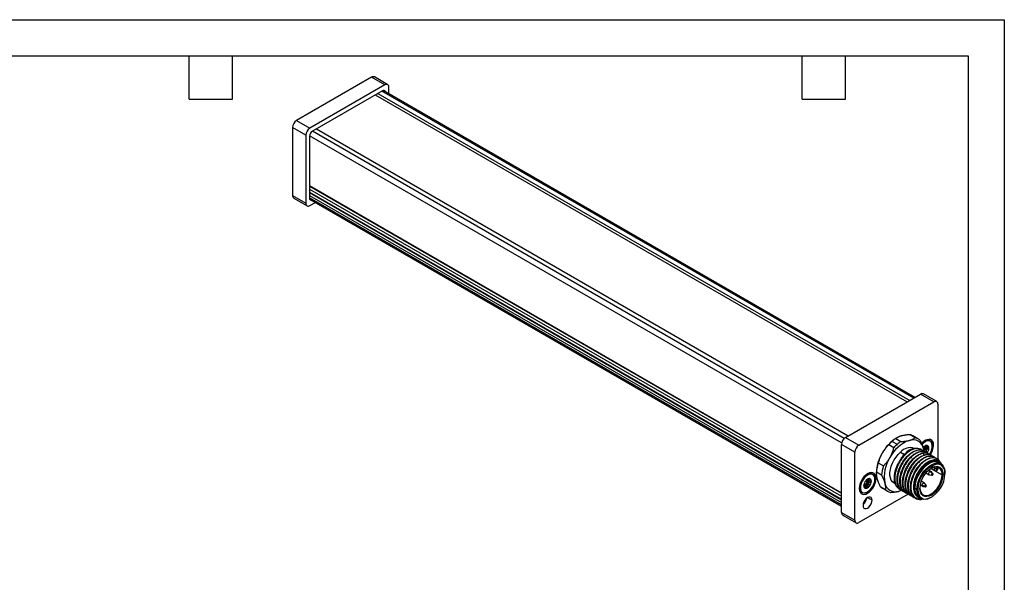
# Model space of a CAD drawing. Header units: millimetres. Extents: x 0 to 279, y 0 to 216.
# Tile 4 of 4: x 106 to 279, y 117 to 216. Entities that reach past the tile are written whole.
import ezdxf

# ---------------------------------------------------------------- set-up
doc = ezdxf.new("R2010")
doc.units = ezdxf.units.MM
doc.layers.add('TEXT', color=140, linetype='Continuous', lineweight=25)

msp = doc.modelspace()

# ---------------------------------------------------------------- linework, layer by layer
at = {"color": 7, "linetype": 'Continuous'}
for p, q in [((0, 215.9), (279.4, 215.9)), ((279.4, 215.9), (279.4, 0))]:
    msp.add_line(p, q, dxfattribs=at)
for p, q in [((168.01, 205.77), (154.81, 198.16)), ((170.37, 204.41), (168.01, 205.77)), ((170.87, 204.46), (168.51, 205.82)), ((170.37, 204.41), (157.17, 196.79)), ((169.94, 203.41), (157.59, 196.28)), ((169.14, 202.94), (262.76, 148.9)), ((263.47, 149.31), (169.85, 203.35)), ((263.66, 149.42), (170.06, 203.46)), ((171.07, 202.87), (171.07, 204.01)), ((168.67, 202.67), (262.29, 148.63)), ((154.81, 198.16), (157.17, 196.79)), ((156.46, 195.57), (154.1, 196.93)), ((154.1, 196.93), (154.1, 184.95)), ((251.24, 142.21), (157.59, 196.28)), ((158.3, 196.69), (251.92, 142.64)), ((156.46, 195.57), (156.46, 183.59)), ((157.12, 195.46), (157.12, 184.46)), ((250.77, 141.4), (157.12, 195.46)), ((157.12, 186.7), (250.74, 132.65)), ((157.12, 186.58), (250.74, 132.54)), ((157.12, 186.07), (250.74, 132.02)), ((157.12, 185.57), (250.74, 131.52)), ((157.12, 185.47), (250.74, 131.42)), ((154.1, 184.95), (156.46, 183.59)), ((154.31, 184.5), (156.67, 183.14)), ((157.12, 184.97), (250.74, 130.92)), ((250.74, 130.53), (157.12, 184.57)), ((157.13, 184.34), (250.74, 130.3)), ((157.17, 183.19), (158.15, 183.75)), ((251.45, 142.37), (264.65, 149.99)), ((267, 148.63), (264.65, 149.99)), ((267.5, 148.68), (265.15, 150.04)), ((253.8, 141.01), (267, 148.63)), ((267.71, 148.22), (267.71, 138.51)), ((251.45, 142.37), (253.8, 141.01)), ((260.29, 142.17), (261.18, 141.65)), ((260.54, 142.33), (260.4, 142.26)), ((263.72, 142.33), (262.82, 142.85)), ((264.2, 142.14), (263.31, 142.66)), ((253.1, 139.78), (250.74, 141.14)), ((250.74, 129.17), (250.74, 141.14)), ((259.96, 140.57), (259.07, 141.09)), ((259.66, 141.68), (260.56, 141.17)), ((263.58, 140.42), (263.54, 140.45)), ((265.58, 140.37), (265.15, 140.61)), ((265.15, 140.53), (265.45, 140.35)), ((265.19, 140.41), (265.26, 140.02)), ((265.42, 141.67), (265.31, 141.74)), ((265.35, 140.73), (265.97, 140.37)), ((265.47, 140.87), (265.76, 140.69)), ((265.59, 140.92), (265.48, 140.87)), ((265.48, 140.87), (265.7, 140.75)), ((265.48, 140.87), (265.7, 140.74)), ((265.69, 140.96), (265.78, 140.9)), ((266.36, 141.76), (266.24, 141.83)), ((266.74, 140.98), (266.96, 140.98)), ((253.1, 127.81), (253.1, 139.78)), ((261.12, 139.8), (261.82, 139.4)), ((261.99, 139.55), (262.11, 139.48)), ((262.58, 139.21), (262.51, 139.25)), ((263.05, 138.94), (262.98, 138.98)), ((263.52, 138.67), (263.45, 138.71)), ((264.74, 140.25), (264.7, 140.28)), ((265.21, 139.98), (265.14, 140.02)), ((265.27, 139.13), (265.2, 139.59)), ((265.47, 140.31), (265.45, 140.35)), ((265.45, 139.92), (265.47, 139.93)), ((265.47, 139.93), (265.45, 139.92)), ((265.56, 140.01), (265.78, 139.88)), ((265.68, 139.71), (265.61, 139.75)), ((265.64, 140.22), (265.64, 140.24)), ((265.64, 140.23), (265.7, 140.19)), ((265.64, 140.23), (265.7, 140.19)), ((266.15, 139.44), (266.08, 139.48)), ((266.62, 139.17), (266.55, 139.21)), ((267.09, 138.89), (267.02, 138.93)), ((257.21, 137.88), (258.11, 137.36)), ((264.46, 138.12), (264.39, 138.16)), ((264.86, 137.89), (264.93, 137.85)), ((266.95, 137.13), (267.19, 136.99)), ((267.19, 136.99), (267.3, 137.19)), ((267.61, 137.16), (267.43, 136.85)), ((267.56, 138.62), (267.49, 138.66)), ((267.63, 136.74), (267.82, 137.08)), ((267.66, 136.72), (267.85, 137.05)), ((268.23, 137.7), (267.86, 137.91)), ((255.29, 135.82), (255.18, 135.88)), ((256.22, 135.91), (256.1, 135.98)), ((256.87, 136.13), (256.87, 135.98)), ((257.78, 135.76), (256.88, 136.28)), ((265.61, 136.14), (266.18, 135.82)), ((266.34, 136.38), (266.02, 136.57)), ((266.51, 136.4), (266.1, 136.63)), ((266.22, 135.8), (266.66, 135.74)), ((266.34, 136.38), (266.73, 136.02)), ((266.49, 136.92), (268.44, 135.79)), ((266.5, 136.93), (267.19, 136.53)), ((266.82, 136.01), (266.54, 136.37)), ((267.64, 136.71), (267.66, 136.72)), ((267.65, 136.7), (267.65, 136.7)), ((254.71, 133.89), (254.67, 133.91)), ((254.69, 134.09), (255.15, 133.82)), ((254.69, 134.09), (255.15, 133.82)), ((254.69, 134.08), (255.15, 133.82)), ((254.72, 134.17), (254.83, 134.14)), ((254.75, 134.3), (255.18, 134.05)), ((254.82, 133.7), (255.07, 133.56)), ((254.83, 134.14), (255.45, 133.78)), ((254.9, 133.53), (255.05, 133.44)), ((254.95, 134.13), (255.6, 133.75)), ((254.97, 134.7), (255.31, 134.5)), ((255.45, 134.51), (255.02, 134.76)), ((255.15, 133.82), (255.34, 133.5)), ((255.22, 134.88), (255.84, 134.52)), ((255.34, 134.46), (255.31, 134.5)), ((255.31, 134.07), (255.34, 134.08)), ((255.34, 134.08), (255.31, 134.07)), ((255.33, 135.02), (255.63, 134.84)), ((255.45, 135.07), (255.35, 135.02)), ((255.35, 135.02), (255.57, 134.9)), ((255.35, 135.02), (255.57, 134.89)), ((255.42, 134.16), (255.65, 134.02)), ((255.5, 134.37), (255.5, 134.39)), ((255.5, 134.38), (255.57, 134.34)), ((255.5, 134.38), (255.57, 134.34)), ((255.55, 135.11), (255.65, 135.05)), ((256.61, 135.13), (256.82, 135.13)), ((257.56, 133.74), (258.46, 133.23)), ((260, 134.33), (260.23, 134.19)), ((264.59, 134.02), (265, 133.78)), ((264.61, 134.12), (264.93, 133.93)), ((265.33, 134.35), (264.77, 134.68)), ((265.43, 133.78), (264.93, 133.93)), ((265.04, 133.76), (265.48, 133.7)), ((265.64, 133.97), (265.36, 134.33)), ((262.49, 132.41), (253.8, 127.4)), ((254.24, 132.75), (254.36, 132.68)), ((255.34, 131.79), (256.14, 131.33)), ((257.97, 133.42), (258.87, 132.9)), ((260.86, 132.91), (261.37, 133.09)), ((260.93, 133.29), (261.01, 133.25)), ((261.41, 133.02), (261.48, 132.98)), ((261.88, 132.74), (261.95, 132.7)), ((262.35, 132.47), (262.42, 132.43)), ((262.82, 132.2), (262.89, 132.16)), ((263.29, 131.93), (263.36, 131.89)), ((264.01, 133.24), (263.63, 133.45)), ((264.36, 131.85), (264.74, 131.63)), ((263.76, 131.66), (263.79, 131.64)), ((264.77, 131.47), (265.05, 131.56)), ((250.74, 129.17), (253.1, 127.81)), ((250.95, 128.71), (253.3, 127.35))]:
    msp.add_line(p, q)
at = {"flags": 128}
for points in [[(169.94, 203.41), (170.03, 203.45), (170.12, 203.47), (170.2, 203.47), (170.27, 203.44), (170.33, 203.39), (170.38, 203.32), (170.4, 203.26)], [(157.48, 184.14), (157.41, 184.13), (157.33, 184.13), (157.26, 184.16), (157.2, 184.21), (157.15, 184.28), (157.13, 184.36), (157.12, 184.46)], [(266.96, 140.98), (266.92, 141.34), (266.81, 141.64), (266.63, 141.86), (266.4, 142), (266.12, 142.04), (265.8, 141.98), (265.47, 141.84), (265.14, 141.6), (264.85, 141.31)], [(264.88, 141.23), (265.11, 141.45), (265.42, 141.67)], [(265.47, 141.59), (265.17, 141.37), (264.93, 141.14)], [(265.28, 139.93), (265.28, 139.94), (265.19, 140.41)], [(265.42, 141.67), (265.74, 141.81), (266.04, 141.85), (266.3, 141.79), (266.51, 141.64), (266.66, 141.4), (266.73, 141.09), (266.74, 140.88)], [(266.2, 139.34), (266.32, 139.51), (266.52, 139.89), (266.66, 140.29), (266.73, 140.67), (266.73, 141.03), (266.66, 141.33), (266.52, 141.56), (266.33, 141.7)], [(260, 134.33), (260, 134.33), (259.72, 134.55), (259.51, 134.86), (259.36, 135.25), (259.28, 135.7), (259.28, 136.2), (259.36, 136.74), (259.51, 137.3), (259.72, 137.86), (260, 138.41), (260.34, 138.92), (260.71, 139.39), (261.12, 139.8)], [(265.45, 139.92), (265.38, 139.89), (265.31, 139.9), (265.27, 139.95), (265.26, 140.03), (265.27, 140.12), (265.31, 140.21), (265.38, 140.29), (265.45, 140.35)], [(265.47, 140.31), (265.41, 140.26), (265.35, 140.19), (265.32, 140.11), (265.31, 140.03), (265.32, 139.96), (265.35, 139.92), (265.41, 139.91), (265.47, 139.93)], [(265.45, 140.35), (265.52, 140.38), (265.58, 140.37), (265.62, 140.32), (265.64, 140.24)], [(265.47, 139.93), (265.53, 139.98), (265.59, 140.05), (265.62, 140.14), (265.64, 140.22), (265.62, 140.28), (265.59, 140.32), (265.53, 140.33), (265.47, 140.31)], [(268.25, 137.69), (268.12, 137.85), (267.84, 138.08), (267.51, 138.21), (267.13, 138.25), (266.71, 138.2), (266.28, 138.04), (265.84, 137.79), (265.4, 137.46), (264.98, 137.06), (264.59, 136.59), (264.25, 136.07), (263.95, 135.52), (263.72, 134.95), (263.56, 134.38), (263.46, 133.83)], [(267.86, 137.91), (267.7, 137.99), (267.35, 138.07), (266.95, 138.06), (266.54, 137.94), (266.11, 137.74), (265.68, 137.45), (265.26, 137.08), (264.87, 136.64), (264.52, 136.15), (264.21, 135.62), (263.96, 135.07), (263.78, 134.52), (263.67, 133.97), (263.63, 133.45)], [(264.01, 133.24), (264.05, 133.75), (264.16, 134.3), (264.34, 134.86), (264.59, 135.41), (264.89, 135.94), (265.25, 136.43), (265.64, 136.86), (266.06, 137.23), (266.48, 137.52), (266.91, 137.73), (267.33, 137.84), (267.72, 137.85), (268.08, 137.77), (268.38, 137.6), (268.63, 137.33), (268.81, 136.98), (268.92, 136.57), (268.96, 136.09)], [(267.07, 137.19), (267.36, 137.25), (267.72, 137.24), (268.03, 137.12), (268.28, 136.91), (268.47, 136.61), (268.59, 136.23), (268.63, 135.79)], [(267.19, 136.53), (267.18, 136.53), (267.12, 136.61), (267.1, 136.72), (267.12, 136.85), (267.19, 136.99)], [(267.19, 136.99), (267.21, 136.98), (267.25, 136.96), (267.28, 136.94), (267.31, 136.92), (267.35, 136.9), (267.38, 136.88), (267.4, 136.87), (267.43, 136.85)], [(268.96, 135.98), (268.92, 136.47), (268.8, 136.88), (268.6, 137.23), (268.34, 137.48), (268.01, 137.63), (267.64, 137.68), (267.48, 137.67)], [(267.82, 137.08), (267.8, 137.1), (267.8, 137.1)], [(256.82, 135.13), (256.78, 135.49), (256.67, 135.79), (256.5, 136.01), (256.26, 136.14), (255.98, 136.19), (255.67, 136.13), (255.34, 135.98), (255.01, 135.75), (254.69, 135.44), (254.41, 135.08), (254.18, 134.67), (254, 134.24), (253.89, 133.82), (253.85, 133.41)], [(255.29, 132.77), (254.97, 132.63), (254.68, 132.59), (254.41, 132.65), (254.2, 132.8), (254.05, 133.04), (253.98, 133.36), (253.98, 133.72), (254.05, 134.13), (254.2, 134.54), (254.41, 134.93), (254.68, 135.29), (254.97, 135.59), (255.29, 135.82)], [(255.34, 135.74), (255.03, 135.52), (254.74, 135.23), (254.49, 134.88), (254.29, 134.5), (254.15, 134.1), (254.07, 133.72), (254.07, 133.36), (254.15, 133.06), (254.29, 132.83), (254.43, 132.71)], [(255.29, 135.82), (255.6, 135.96), (255.9, 136), (256.16, 135.94), (256.38, 135.79), (256.52, 135.55), (256.6, 135.24), (256.61, 135.03)], [(255.34, 132.8), (255.64, 133.02), (255.93, 133.31), (256.18, 133.66), (256.38, 134.04), (256.53, 134.44), (256.6, 134.82), (256.6, 135.18), (256.53, 135.48), (256.38, 135.71), (256.19, 135.85)], [(264.53, 133.43), (264.57, 133.12), (264.68, 132.76), (264.86, 132.47), (265.1, 132.27), (265.4, 132.16), (265.74, 132.15), (266.1, 132.23), (266.48, 132.41), (266.87, 132.67), (267.23, 133.01), (267.57, 133.41), (267.87, 133.87), (268.11, 134.35), (268.29, 134.84), (268.4, 135.33), (268.44, 135.79)], [(266.22, 135.8), (266.18, 135.82), (266.13, 135.88), (266.11, 135.97), (266.13, 136.09), (266.18, 136.2), (266.25, 136.31), (266.34, 136.38)], [(266.34, 136.38), (266.43, 136.41), (266.51, 136.4), (266.54, 136.37)], [(266.66, 135.74), (266.65, 135.75), (266.62, 135.77), (266.61, 135.82), (266.62, 135.88), (266.65, 135.93), (266.68, 135.98), (266.73, 136.02)], [(266.73, 136.02), (266.77, 136.03), (266.81, 136.03), (266.82, 136.02)], [(266.78, 135.76), (266.79, 135.77), (266.81, 135.79), (266.81, 135.83), (266.81, 135.88), (266.79, 135.93), (266.76, 135.98), (266.73, 136.02)], [(267.43, 136.85), (267.4, 136.78), (267.39, 136.72), (267.39, 136.66), (267.42, 136.62), (267.47, 136.61), (267.52, 136.63), (267.57, 136.67), (267.62, 136.73)], [(267.63, 136.74), (267.64, 136.73), (267.65, 136.72), (267.66, 136.72), (267.66, 136.72)], [(253.85, 133.41), (253.89, 133.05), (254, 132.75), (254.18, 132.53), (254.41, 132.39), (254.69, 132.35), (255.01, 132.41), (255.34, 132.56), (255.67, 132.79), (255.98, 133.1), (256.26, 133.46), (256.5, 133.87), (256.67, 134.3), (256.78, 134.72), (256.82, 135.13)], [(255.31, 134.07), (255.24, 134.04), (255.18, 134.05), (255.14, 134.1), (255.12, 134.17), (255.14, 134.27), (255.18, 134.36), (255.24, 134.44), (255.31, 134.5)], [(255.34, 134.46), (255.27, 134.41), (255.22, 134.34), (255.18, 134.25), (255.17, 134.17), (255.18, 134.11), (255.22, 134.07), (255.27, 134.06), (255.34, 134.08)], [(255.31, 134.5), (255.38, 134.53), (255.45, 134.51), (255.49, 134.47), (255.5, 134.39)], [(255.34, 134.08), (255.4, 134.13), (255.45, 134.2), (255.49, 134.28), (255.5, 134.37), (255.49, 134.43), (255.45, 134.47), (255.4, 134.48), (255.34, 134.46)], [(264.93, 133.93), (264.95, 134.04), (265, 134.16), (265.07, 134.27), (265.16, 134.34), (265.26, 134.37), (265.33, 134.35), (265.36, 134.33)], [(265.04, 133.76), (265, 133.78), (264.95, 133.84), (264.93, 133.93)], [(265.43, 133.78), (265.44, 133.83), (265.47, 133.89), (265.5, 133.94), (265.55, 133.98), (265.59, 133.99), (265.63, 133.98), (265.64, 133.97)], [(265.43, 133.78), (265.48, 133.77), (265.54, 133.77), (265.59, 133.78), (265.64, 133.79), (265.67, 133.82), (265.68, 133.85), (265.69, 133.86)], [(265.48, 133.7), (265.47, 133.7), (265.44, 133.73), (265.43, 133.78)], [(256.14, 131.33), (256.1, 131.59), (255.98, 131.79), (255.81, 131.89), (255.58, 131.89), (255.34, 131.79), (255.09, 131.6), (254.87, 131.34), (254.69, 131.04), (254.57, 130.71), (254.53, 130.4)], [(260.86, 132.91), (261.31, 133.07), (261.33, 133.08)], [(266.53, 131.83), (266.48, 131.81), (266.06, 131.6), (265.64, 131.49), (265.25, 131.48), (264.89, 131.56), (264.59, 131.73), (264.34, 132), (264.16, 132.34), (264.05, 132.76), (264.01, 133.24)], [(264.2, 133.24), (264.24, 132.75), (264.36, 132.34), (264.56, 131.99), (264.82, 131.74), (265.14, 131.59), (265.52, 131.54), (265.93, 131.59), (266.18, 131.67)], [(266.66, 132.29), (266.58, 132.24), (266.18, 132.06), (265.79, 131.97), (265.44, 131.98), (265.13, 132.1), (264.87, 132.31), (264.68, 132.61), (264.57, 132.99), (264.53, 133.43)], [(254.53, 130.4), (254.57, 130.14), (254.69, 129.95), (254.87, 129.85), (255.09, 129.84), (255.34, 129.94), (255.58, 130.13), (255.81, 130.39), (255.98, 130.7), (256.1, 131.02), (256.14, 131.33)]]:
    msp.add_lwpolyline(points, dxfattribs=at)
for centre, radius, start, end in [((168.3, 205.37), 0.503, 65.6929, 125.6176), ((170.64, 204.08), 0.437, 350.786, 129.2033), ((155.64, 196.86), 1.54, 122.6055, 177.3945), ((157.99, 195.5), 1.54, 122.6055, 177.3945), ((158.14, 195.41), 1.02, 122.6055, 177.3945), ((154.59, 184.9), 0.493, 173.7012, 234.9867), ((156.89, 183.52), 0.437, 170.786, 309.2033), ((264.94, 149.58), 0.503, 65.6929, 125.6176), ((267.28, 148.29), 0.437, 350.786, 129.2033), ((252.28, 141.07), 1.54, 122.6055, 177.3945), ((264.21, 136.15), 7.19, 121.9225, 151.1825), ((263.91, 136.91), 6.39, 124.5642, 131.6776), ((262.4, 141.08), 1.82, 60.0932, 76.5153), ((263.3, 140.58), 1.81, 43.4216, 76.5677), ((254.63, 139.71), 1.54, 122.6055, 177.3945), ((264.72, 136), 7.61, 131.6456, 137.9771), ((264.86, 135.97), 6.28, 110.2567, 152.8704), ((265.61, 135.48), 7.61, 131.6456, 137.9771), ((264.81, 136.39), 6.39, 124.5642, 131.6776), ((262.8, 138.38), 2.2, 70.3303, 139.6666), ((263.87, 137.96), 2.47, 70.3303, 139.6666), ((263.31, 140.05), 1.91, 11.07, 108.9193), ((265.86, 140.12), 0.858, 93.4295, 146.5651), ((265.86, 141.01), 0.908, 65.2187, 121.3691), ((265.37, 141.59), 0.102, 2.6055, 57.3945), ((266, 140.87), 0.891, 68.4844, 126.443), ((265.48, 140.59), 0.274, 34.7815, 35.4198), ((265.73, 140.57), 0.413, 350.7481, 79.4532), ((264.69, 140.57), 1.44, 320.2279, 357.3607), ((263.8, 141.11), 3.16, 324.5097, 357.55), ((264.06, 135.89), 7.2, 148.8177, 178.082), ((264.55, 135.42), 6.28, 147.1309, 189.7398), ((265.62, 135.46), 5.47, 131.5911, 135.1965), ((264.68, 140.59), 1.1, 338.668, 338.9206), ((263.85, 135.68), 6.99, 161.7425, 175.1282), ((264.75, 135.17), 6.99, 161.7425, 175.1282), ((268.75, 133.35), 5.13, 121.7142, 177.6425), ((268.88, 133.21), 4.68, 107.4153, 179.7026), ((268.67, 133.37), 4.14, 112.6969, 179.2778), ((267.25, 135.99), 1.21, 350.7278, 128.7437), ((255.72, 135.16), 0.908, 65.2187, 121.3691), ((255.23, 135.73), 0.102, 2.6055, 57.3945), ((255.87, 135.02), 0.891, 68.4844, 126.443), ((264.04, 136.1), 4.92, 295.7897, 358.6134), ((264.16, 136), 4.48, 303.9215, 357.3168), ((266.7, 135.9), 0.167, 257.5263, 299.9973), ((266.7, 135.9), 0.167, 299.9973, 0), ((266.7, 135.9), 0.167, 0, 42.4791), ((267.33, 136.91), 0.347, 327.9395, 329.9984), ((267.59, 136.66), 0.0744, 34.6966, 63.6634), ((268.54, 135.98), 0.205, 242.6097, 297.3903), ((268.94, 136.04), 0.0582, 290.7834, 69.2166), ((254.72, 133.47), 0.866, 177.1444, 236.2786), ((256.11, 133.82), 1.44, 140.2279, 177.3607), ((255.08, 133.82), 0.413, 170.7481, 259.4532), ((254.96, 134.02), 0.274, 214.7815, 215.4198), ((255.72, 134.27), 0.858, 93.4295, 146.5651), ((255.03, 133.99), 0.577, 267.6422, 302.3493), ((254.83, 134.37), 0.639, 299.8161, 299.9974), ((254.83, 134.38), 0.643, 299.9974, 300.1781), ((254.7, 134.55), 1.22, 301.1059, 322.0213), ((255.34, 134.74), 0.274, 34.7815, 35.4198), ((254.54, 134.74), 1.1, 338.668, 338.9206), ((255.59, 134.72), 0.413, 350.7481, 79.4532), ((254.56, 134.72), 1.44, 320.2279, 357.3607), ((258.88, 134.99), 1.82, 223.4461, 239.9403), ((260.23, 134.73), 1.91, 191.07, 288.9193), ((263.65, 133.51), 0.0582, 110.7834, 249.2166), ((264.51, 133.48), 0.0579, 290.5391, 67.2547), ((265.52, 133.86), 0.167, 257.5263, 360), ((265.52, 133.86), 0.167, 360, 42.4791), ((254.81, 133.5), 0.872, 244.2937, 306.8695), ((255.31, 132.8), 0.0291, 230.7967, 9.214), ((259.77, 134.47), 1.81, 223.4216, 256.5677), ((264.54, 132.94), 1.49, 190.5117, 279.1047), ((265.34, 133.26), 1.71, 173.4667, 235.2211), ((264.1, 133.42), 0.205, 242.6097, 297.3903), ((253.4, 131.99), 1.81, 309.633, 350.0166), ((251.23, 129.11), 0.493, 173.7012, 234.9867), ((253.53, 127.74), 0.437, 170.786, 309.2033)]:
    msp.add_arc(centre, radius, start, end)
for points, knots in [([(261.32, 142.65), (261.28, 142.64), (261.2, 142.61), (261.08, 142.58), (260.97, 142.54), (260.86, 142.49), (260.73, 142.44), (260.59, 142.36), (260.43, 142.27), (260.33, 142.21), (260.29, 142.17)], [0, 0, 0, 0, 0.0951908, 0.1908652, 0.2871465, 0.3841553, 0.4820098, 0.6495139, 0.8220175, 1, 1, 1, 1]), ([(262.82, 142.85), (262.76, 142.85), (262.65, 142.84), (262.47, 142.83), (262.31, 142.82), (262.15, 142.8), (261.96, 142.78), (261.76, 142.74), (261.53, 142.7), (261.39, 142.66), (261.32, 142.65)], [0, 0, 0, 0, 0.107356, 0.212739, 0.316247, 0.417982, 0.518055, 0.680497, 0.840958, 1, 1, 1, 1]), ([(262.69, 141.86), (262.73, 141.87), (262.81, 141.89), (262.92, 141.93), (263.04, 141.97), (263.15, 142.01), (263.27, 142.07), (263.42, 142.14), (263.58, 142.23), (263.67, 142.3), (263.72, 142.33)], [0, 0, 0, 0, 0.095191, 0.190865, 0.287146, 0.384155, 0.48201, 0.649514, 0.822017, 1, 1, 1, 1]), ([(259.07, 141.09), (259.02, 141.04), (258.93, 140.95), (258.79, 140.81), (258.66, 140.66), (258.53, 140.52), (258.39, 140.34), (258.23, 140.13), (258.06, 139.88), (257.96, 139.71), (257.9, 139.62)], [0, 0, 0, 0, 0.107356, 0.212739, 0.316247, 0.417982, 0.518055, 0.680497, 0.840958, 1, 1, 1, 1]), ([(259.27, 138.83), (259.3, 138.88), (259.36, 138.99), (259.44, 139.15), (259.52, 139.31), (259.6, 139.48), (259.68, 139.69), (259.78, 139.95), (259.88, 140.26), (259.93, 140.47), (259.96, 140.57)], [0, 0, 0, 0, 0.095191, 0.190865, 0.287146, 0.384155, 0.48201, 0.649514, 0.822017, 1, 1, 1, 1]), ([(261.18, 141.65), (261.24, 141.66), (261.36, 141.66), (261.53, 141.67), (261.7, 141.69), (261.85, 141.71), (262.04, 141.73), (262.25, 141.76), (262.48, 141.8), (262.62, 141.84), (262.69, 141.86)], [0, 0, 0, 0, 0.107356, 0.212739, 0.316247, 0.417982, 0.518055, 0.680497, 0.840958, 1, 1, 1, 1]), ([(264.93, 140.11), (264.82, 140.19), (264.61, 140.35), (264.18, 140.44), (263.69, 140.41), (263.17, 140.23), (262.63, 139.93), (262.28, 139.63), (262.11, 139.48)], [0, 0, 0, 0, 0.150541, 0.320433, 0.490324, 0.660216, 0.830108, 1, 1, 1, 1]), ([(264.61, 141.82), (264.64, 141.77), (264.69, 141.66), (264.77, 141.51), (264.84, 141.36), (264.9, 141.21), (264.97, 141.04), (265.05, 140.84), (265.13, 140.62), (265.17, 140.48), (265.19, 140.41)], [0, 0, 0, 0, 0.1073561, 0.212739, 0.3162467, 0.4179823, 0.5180547, 0.6804969, 0.8409585, 1, 1, 1, 1]), ([(265.17, 140.6), (265.19, 140.62), (265.23, 140.67), (265.3, 140.7), (265.35, 140.73)], [0, 0, 0, 0, 0.297791, 1, 1, 1, 1]), ([(265.8, 140.98), (265.8, 140.98), (265.78, 140.98), (265.76, 140.98), (265.73, 140.97), (265.69, 140.96), (265.64, 140.94), (265.61, 140.93), (265.59, 140.92)], [0, 0, 0, 0, 0.117276, 0.238411, 0.36557, 0.500629, 0.72952, 1, 1, 1, 1]), ([(265.7, 140.75), (265.7, 140.75), (265.69, 140.76), (265.69, 140.78), (265.69, 140.79), (265.69, 140.81), (265.71, 140.84), (265.73, 140.87), (265.77, 140.89), (265.78, 140.9)], [0, 0, 0, 0, 0.090768, 0.184987, 0.284005, 0.388984, 0.500901, 0.726686, 1, 1, 1, 1]), ([(265.97, 140.63), (265.95, 140.63), (265.91, 140.64), (265.86, 140.65), (265.81, 140.67), (265.77, 140.69), (265.73, 140.72), (265.71, 140.73), (265.7, 140.74)], [0, 0, 0, 0, 0.187534, 0.35369, 0.499109, 0.681786, 0.84695, 1, 1, 1, 1]), ([(265.78, 140.9), (265.79, 140.91), (265.81, 140.92), (265.82, 140.93), (265.84, 140.95), (265.83, 140.97), (265.81, 140.98), (265.8, 140.98)], [0, 0, 0, 0, 0.185512, 0.352113, 0.500698, 0.762356, 1, 1, 1, 1]), ([(266.14, 140.5), (266.14, 140.51), (266.13, 140.53), (266.12, 140.55), (266.11, 140.57), (266.08, 140.59), (266.04, 140.62), (266, 140.63), (265.97, 140.63)], [0, 0, 0, 0, 0.117276, 0.238411, 0.36557, 0.500629, 0.729519, 1, 1, 1, 1]), ([(265.97, 140.37), (265.99, 140.37), (266.02, 140.38), (266.05, 140.39), (266.09, 140.42), (266.13, 140.45), (266.13, 140.49), (266.14, 140.5)], [0, 0, 0, 0, 0.185512, 0.352113, 0.500698, 0.762356, 1, 1, 1, 1]), ([(257.9, 139.62), (257.87, 139.57), (257.81, 139.46), (257.73, 139.3), (257.65, 139.14), (257.58, 138.97), (257.49, 138.76), (257.39, 138.5), (257.3, 138.19), (257.24, 137.98), (257.21, 137.88)], [0, 0, 0, 0, 0.095191, 0.190865, 0.287146, 0.384155, 0.48201, 0.649514, 0.822017, 1, 1, 1, 1]), ([(258.11, 137.36), (258.15, 137.41), (258.25, 137.5), (258.38, 137.64), (258.52, 137.78), (258.64, 137.93), (258.78, 138.11), (258.94, 138.32), (259.12, 138.57), (259.22, 138.74), (259.27, 138.83)], [0, 0, 0, 0, 0.107356, 0.212739, 0.316247, 0.417982, 0.518055, 0.680497, 0.840958, 1, 1, 1, 1]), ([(262.11, 139.48), (261.94, 139.31), (261.6, 138.97), (261.14, 138.35), (260.75, 137.67), (260.45, 136.96), (260.23, 136.24), (260.12, 135.53), (260.12, 134.87), (260.22, 134.29), (260.43, 133.79), (260.74, 133.42), (261.01, 133.21), (261.2, 133.16), (261.22, 133.16)], [0, 0, 0, 0, 0.08955, 0.1791, 0.268651, 0.358201, 0.447751, 0.537301, 0.626851, 0.716402, 0.805952, 0.895502, 0.985052, 1, 1, 1, 1]), ([(261.41, 133.03), (261.32, 133.08), (261.1, 133.21), (260.83, 133.57), (260.62, 134.06), (260.52, 134.64), (260.52, 135.3), (260.63, 136), (260.85, 136.73), (261.15, 137.44), (261.54, 138.12), (262, 138.74), (262.34, 139.08), (262.51, 139.25)], [0, 0, 0, 0, 0.062558, 0.156302, 0.250046, 0.34379, 0.437535, 0.531279, 0.625023, 0.718767, 0.812512, 0.906256, 1, 1, 1, 1]), ([(262.58, 139.21), (262.41, 139.04), (262.07, 138.7), (261.61, 138.08), (261.22, 137.4), (260.92, 136.69), (260.7, 135.96), (260.59, 135.26), (260.59, 134.6), (260.69, 134.02), (260.9, 133.52), (261.21, 133.15), (261.49, 132.93), (261.67, 132.89), (261.69, 132.89)], [0, 0, 0, 0, 0.08955, 0.1791, 0.268651, 0.358201, 0.447751, 0.537301, 0.626851, 0.716402, 0.805952, 0.895502, 0.985052, 1, 1, 1, 1]), ([(261.89, 132.76), (261.8, 132.81), (261.57, 132.94), (261.31, 133.29), (261.09, 133.78), (260.99, 134.37), (260.99, 135.03), (261.1, 135.73), (261.32, 136.45), (261.63, 137.17), (262.01, 137.85), (262.47, 138.47), (262.81, 138.81), (262.98, 138.98)], [0, 0, 0, 0, 0.0625578, 0.156302, 0.2500463, 0.3437905, 0.4375347, 0.5312789, 0.6250231, 0.7187673, 0.8125116, 0.9062558, 1, 1, 1, 1]), ([(263.05, 138.94), (262.88, 138.77), (262.54, 138.43), (262.09, 137.81), (261.7, 137.13), (261.39, 136.41), (261.17, 135.69), (261.06, 134.99), (261.06, 134.33), (261.17, 133.74), (261.37, 133.25), (261.69, 132.87), (261.96, 132.66), (262.14, 132.62), (262.16, 132.61)], [0, 0, 0, 0, 0.08955, 0.179101, 0.268651, 0.358201, 0.447751, 0.537302, 0.626852, 0.716402, 0.805952, 0.895503, 0.985053, 1, 1, 1, 1]), ([(263.14, 139.11), (263.09, 139.07), (262.9, 138.94), (262.59, 138.63), (262.21, 138.18), (261.87, 137.68), (261.57, 137.14), (261.34, 136.58), (261.18, 136.11), (261.14, 135.83), (261.12, 135.74)], [0, 0, 0, 0, 0.049511, 0.195992, 0.342476, 0.488962, 0.635441, 0.781931, 0.928407, 1, 1, 1, 1]), ([(262.36, 132.49), (262.27, 132.54), (262.04, 132.67), (261.78, 133.02), (261.57, 133.51), (261.46, 134.1), (261.46, 134.76), (261.58, 135.46), (261.79, 136.18), (262.1, 136.9), (262.49, 137.57), (262.94, 138.2), (263.28, 138.54), (263.45, 138.71)], [0, 0, 0, 0, 0.062558, 0.156302, 0.250046, 0.343791, 0.437535, 0.531279, 0.625023, 0.718767, 0.812512, 0.906256, 1, 1, 1, 1]), ([(263.52, 138.67), (263.35, 138.5), (263.01, 138.16), (262.56, 137.53), (262.17, 136.86), (261.86, 136.14), (261.65, 135.42), (261.54, 134.72), (261.53, 134.06), (261.64, 133.47), (261.85, 132.98), (262.16, 132.6), (262.43, 132.39), (262.61, 132.35), (262.64, 132.34)], [0, 0, 0, 0, 0.08955, 0.1791, 0.268651, 0.358201, 0.447751, 0.537301, 0.626852, 0.716402, 0.805952, 0.895502, 0.985053, 1, 1, 1, 1]), ([(264.43, 138.81), (264.3, 138.72), (264.02, 138.54), (263.61, 138.17), (263.23, 137.74), (262.87, 137.24), (262.57, 136.71), (262.32, 136.15), (262.14, 135.58), (262.04, 135.16), (262.02, 134.94), (262.02, 134.9)], [0, 0, 0, 0, 0.118828, 0.240779, 0.362742, 0.484694, 0.606656, 0.72861, 0.85057, 0.972525, 1, 1, 1, 1]), ([(262.51, 139.25), (262.68, 139.4), (263.03, 139.7), (263.57, 140), (264.1, 140.18), (264.58, 140.21), (264.93, 140.15), (265.09, 140.04), (265.13, 140.01)], [0, 0, 0, 0, 0.187523, 0.375046, 0.562569, 0.7500921, 0.9376151, 1, 1, 1, 1]), ([(265.4, 139.83), (265.3, 139.91), (265.08, 140.08), (264.65, 140.17), (264.17, 140.14), (263.64, 139.96), (263.1, 139.66), (262.75, 139.36), (262.58, 139.21)], [0, 0, 0, 0, 0.151677, 0.321342, 0.491006, 0.660671, 0.830335, 1, 1, 1, 1]), ([(262.98, 138.98), (263.15, 139.13), (263.5, 139.43), (264.04, 139.73), (264.57, 139.91), (265.05, 139.94), (265.4, 139.88), (265.56, 139.76), (265.6, 139.74)], [0, 0, 0, 0, 0.187523, 0.3750461, 0.5625691, 0.7500921, 0.9376151, 1, 1, 1, 1]), ([(265.87, 139.56), (265.77, 139.64), (265.55, 139.81), (265.13, 139.9), (264.64, 139.87), (264.11, 139.69), (263.57, 139.39), (263.22, 139.09), (263.05, 138.94)], [0, 0, 0, 0, 0.151677, 0.321341, 0.491006, 0.660671, 0.830335, 1, 1, 1, 1]), ([(263.45, 138.71), (263.62, 138.86), (263.97, 139.16), (264.51, 139.46), (265.04, 139.64), (265.52, 139.66), (265.87, 139.6), (266.03, 139.49), (266.07, 139.46)], [0, 0, 0, 0, 0.187523, 0.375046, 0.562569, 0.750092, 0.937615, 1, 1, 1, 1]), ([(265.2, 139.59), (264.94, 139.55), (264.65, 139.45), (264.08, 139.13), (263.8, 138.92), (263.52, 138.67)], [0, 0, 0, 0, 0.5, 0.5, 1, 1, 1, 1]), ([(263.92, 138.44), (264.2, 138.69), (264.48, 138.9), (265.06, 139.21), (265.34, 139.32), (265.6, 139.36)], [0, 0, 0, 0, 0.5, 0.5, 1, 1, 1, 1]), ([(266.82, 139.02), (266.71, 139.1), (266.49, 139.26), (266.07, 139.36), (265.58, 139.32), (265.06, 139.15), (264.52, 138.84), (264.17, 138.54), (263.99, 138.39)], [0, 0, 0, 0, 0.1516764, 0.3213411, 0.4910058, 0.6606706, 0.8303353, 1, 1, 1, 1]), ([(264.39, 138.16), (264.57, 138.31), (264.92, 138.61), (265.46, 138.91), (265.98, 139.09), (266.47, 139.12), (266.82, 139.06), (266.97, 138.95), (267.01, 138.92)], [0, 0, 0, 0, 0.187523, 0.375046, 0.562569, 0.750092, 0.937615, 1, 1, 1, 1]), ([(267.29, 138.75), (267.18, 138.82), (266.97, 138.99), (266.54, 139.08), (266.05, 139.05), (265.53, 138.87), (264.99, 138.57), (264.64, 138.27), (264.46, 138.12)], [0, 0, 0, 0, 0.151679, 0.321344, 0.491008, 0.660672, 0.830336, 1, 1, 1, 1]), ([(264.86, 137.89), (265.04, 138.04), (265.39, 138.34), (265.93, 138.64), (266.45, 138.82), (266.94, 138.85), (267.29, 138.79), (267.45, 138.68), (267.49, 138.65)], [0, 0, 0, 0, 0.187523, 0.375046, 0.562569, 0.750092, 0.937614, 1, 1, 1, 1]), ([(268.08, 138.06), (268.08, 138.07), (268.02, 138.24), (267.8, 138.46), (267.45, 138.71), (267.01, 138.81), (266.52, 138.78), (266, 138.6), (265.46, 138.3), (265.11, 138), (264.93, 137.85)], [0, 0, 0, 0, 0.007757, 0.149506, 0.291255, 0.433004, 0.574753, 0.716502, 0.858251, 1, 1, 1, 1]), ([(266.26, 139.31), (266.16, 139.4), (265.88, 139.64), (265.47, 139.61), (265.2, 139.59)], [0, 0, 0, 0, 0.359848, 1, 1, 1, 1]), ([(265.6, 139.36), (265.87, 139.38), (266.23, 139.42), (266.47, 139.22), (266.53, 139.17)], [0, 0, 0, 0, 0.750488, 1, 1, 1, 1]), ([(265.78, 139.88), (265.77, 139.89), (265.75, 139.92), (265.72, 139.97), (265.7, 140.03), (265.69, 140.08), (265.69, 140.14), (265.7, 140.17), (265.7, 140.19)], [0, 0, 0, 0, 0.187534, 0.35369, 0.499109, 0.681786, 0.84695, 1, 1, 1, 1]), ([(265.7, 140.19), (265.71, 140.2), (265.72, 140.22), (265.74, 140.25), (265.76, 140.27), (265.78, 140.29), (265.83, 140.32), (265.89, 140.35), (265.94, 140.36), (265.97, 140.37)], [0, 0, 0, 0, 0.090768, 0.184987, 0.284005, 0.388984, 0.500901, 0.726686, 1, 1, 1, 1]), ([(265.8, 139.65), (265.81, 139.66), (265.82, 139.67), (265.83, 139.7), (265.83, 139.73), (265.83, 139.77), (265.82, 139.82), (265.8, 139.86), (265.78, 139.88)], [0, 0, 0, 0, 0.117276, 0.23841, 0.365569, 0.500628, 0.729519, 1, 1, 1, 1]), ([(260.94, 133.29), (260.93, 133.3), (260.79, 133.35), (260.57, 133.57), (260.31, 133.93), (260.14, 134.39), (260.05, 134.92), (260.05, 135.51), (260.13, 136.13), (260.3, 136.78), (260.55, 137.43), (260.87, 138.06), (261.13, 138.44), (261.26, 138.64)], [0, 0, 0, 0, 0.007384, 0.106646, 0.205907, 0.305169, 0.404431, 0.503692, 0.602954, 0.702215, 0.801477, 0.900738, 1, 1, 1, 1]), ([(262.83, 132.21), (262.74, 132.27), (262.51, 132.4), (262.25, 132.75), (262.04, 133.24), (261.93, 133.83), (261.94, 134.48), (262.05, 135.19), (262.26, 135.91), (262.57, 136.62), (262.96, 137.3), (263.41, 137.92), (263.75, 138.27), (263.92, 138.44)], [0, 0, 0, 0, 0.0625577, 0.156302, 0.2500462, 0.3437904, 0.4375346, 0.5312789, 0.6250231, 0.7187673, 0.8125115, 0.9062558, 1, 1, 1, 1]), ([(263.99, 138.39), (263.82, 138.22), (263.48, 137.88), (263.03, 137.26), (262.64, 136.58), (262.33, 135.87), (262.12, 135.15), (262.01, 134.44), (262, 133.79), (262.11, 133.2), (262.32, 132.7), (262.63, 132.33), (262.9, 132.12), (263.08, 132.07), (263.11, 132.07)], [0, 0, 0, 0, 0.08955, 0.179101, 0.268651, 0.358201, 0.447751, 0.537302, 0.626852, 0.716402, 0.805952, 0.895503, 0.985053, 1, 1, 1, 1]), ([(263.3, 131.94), (263.21, 131.99), (262.99, 132.12), (262.72, 132.48), (262.51, 132.97), (262.4, 133.56), (262.41, 134.21), (262.52, 134.92), (262.73, 135.64), (263.04, 136.35), (263.43, 137.03), (263.88, 137.65), (264.22, 137.99), (264.39, 138.16)], [0, 0, 0, 0, 0.062557, 0.156301, 0.250046, 0.34379, 0.437534, 0.531279, 0.625023, 0.718767, 0.812511, 0.906256, 1, 1, 1, 1]), ([(264.46, 138.12), (264.29, 137.95), (263.95, 137.61), (263.5, 136.99), (263.11, 136.31), (262.8, 135.6), (262.59, 134.88), (262.48, 134.17), (262.47, 133.51), (262.58, 132.93), (262.79, 132.43), (263.1, 132.06), (263.4, 131.83), (263.61, 131.78), (263.67, 131.77)], [0, 0, 0, 0, 0.087944, 0.175888, 0.263833, 0.351777, 0.439721, 0.527665, 0.615609, 0.703554, 0.791498, 0.879442, 0.967386, 1, 1, 1, 1]), ([(264.51, 138.26), (264.44, 138.21), (264.23, 138.05), (263.9, 137.7), (263.53, 137.24), (263.2, 136.73), (262.92, 136.18), (262.7, 135.61), (262.55, 135.1), (262.51, 134.8), (262.5, 134.68)], [0, 0, 0, 0, 0.069359, 0.208814, 0.348264, 0.487721, 0.627168, 0.766626, 0.906073, 1, 1, 1, 1]), ([(263.79, 131.69), (263.64, 131.78), (263.28, 131.98), (262.96, 132.68), (262.83, 133.65), (263, 134.79), (263.42, 135.94), (264.06, 137.05), (264.59, 137.61), (264.86, 137.89)], [0, 0, 0, 0, 0.100118, 0.250098, 0.400079, 0.550059, 0.700039, 0.85002, 1, 1, 1, 1]), ([(265.08, 138.06), (265.05, 138.05), (264.88, 137.94), (264.58, 137.65), (264.19, 137.23), (263.84, 136.73), (263.53, 136.2), (263.28, 135.64), (263.09, 135.08), (262.96, 134.53), (262.94, 134.19), (262.93, 134.03)], [0, 0, 0, 0, 0.023823, 0.147402, 0.270994, 0.394573, 0.518165, 0.641745, 0.765337, 0.888917, 1, 1, 1, 1]), ([(264.93, 137.85), (264.59, 137.53), (264.26, 137.14), (263.7, 136.28), (263.46, 135.8), (263.12, 134.85), (263.01, 134.36), (262.93, 133.45), (262.96, 133.03), (263.07, 132.67)], [0, 0, 0, 0, 0.25, 0.25, 0.5, 0.5, 0.75, 0.75, 1, 1, 1, 1]), ([(266.21, 138.17), (266.18, 138.16), (266.01, 138.1), (265.69, 137.91), (265.27, 137.59), (264.87, 137.19), (264.5, 136.73), (264.16, 136.22), (263.88, 135.67), (263.65, 135.11), (263.49, 134.54), (263.4, 133.98), (263.39, 133.46), (263.45, 132.98), (263.58, 132.56), (263.79, 132.21), (264.06, 131.94), (264.31, 131.78), (264.5, 131.75), (264.55, 131.74)], [0, 0, 0, 0, 0.0152531, 0.0790106, 0.1427714, 0.2065297, 0.2702897, 0.3340488, 0.397808, 0.461568, 0.5253263, 0.5890871, 0.6528445, 0.716606, 0.7803628, 0.8441248, 0.9078809, 0.9716433, 1, 1, 1, 1]), ([(268.41, 137.53), (268.39, 137.6), (268.31, 137.8), (268.11, 138.05), (267.82, 138.28), (267.47, 138.41), (267.08, 138.44), (266.66, 138.36), (266.21, 138.19), (265.77, 137.92), (265.33, 137.57), (264.91, 137.14), (264.52, 136.65), (264.18, 136.11), (263.9, 135.54), (263.68, 134.96), (263.52, 134.38), (263.48, 134.01), (263.46, 133.83)], [0, 0, 0, 0, 0.0325218, 0.0984256, 0.1641287, 0.229631, 0.2949326, 0.3600334, 0.4249334, 0.4896327, 0.5541313, 0.6184291, 0.6825261, 0.7464224, 0.8101179, 0.8736127, 0.9369067, 1, 1, 1, 1]), ([(263.99, 138.39), (263.99, 138.39), (263.99, 138.4), (263.99, 138.4), (263.99, 138.4), (263.99, 138.4), (263.99, 138.4), (263.99, 138.4), (263.99, 138.4), (263.98, 138.4), (263.99, 138.4), (263.99, 138.4), (263.98, 138.4), (263.97, 138.41), (263.97, 138.41), (263.96, 138.41), (263.95, 138.42), (263.94, 138.42), (263.94, 138.43), (263.93, 138.43), (263.92, 138.43), (263.92, 138.44)], [0, 0, 0, 0, 0.020517, 0.030775, 0.035904, 0.038469, 0.039751, 0.040392, 0.040713, 0.068754, 0.096637, 0.096802, 0.197158, 0.297513, 0.397868, 0.498224, 0.598579, 0.698934, 0.799289, 0.899645, 1, 1, 1, 1]), ([(267.82, 137.08), (267.83, 137.07), (267.85, 137.06), (267.85, 137.05), (267.85, 137.05)], [0, 0, 0, 0, 0.636121, 1, 1, 1, 1]), ([(256.88, 136.28), (256.88, 136.24), (256.87, 136.17), (256.87, 136.07), (256.87, 135.96), (256.87, 135.85), (256.88, 135.71), (256.9, 135.55), (256.94, 135.35), (256.97, 135.21), (256.99, 135.15)], [0, 0, 0, 0, 0.107356, 0.212739, 0.316247, 0.417982, 0.518055, 0.680497, 0.840958, 1, 1, 1, 1]), ([(257.78, 135.76), (257.81, 135.71), (257.86, 135.6), (257.94, 135.44), (258.01, 135.29), (258.08, 135.14), (258.15, 134.97), (258.23, 134.77), (258.3, 134.56), (258.34, 134.43), (258.36, 134.36)], [0, 0, 0, 0, 0.109187, 0.216522, 0.322322, 0.426926, 0.530692, 0.688453, 0.844366, 1, 1, 1, 1]), ([(267.19, 136.53), (267.19, 136.53), (267.23, 136.5), (267.31, 136.49), (267.41, 136.5), (267.51, 136.55), (267.59, 136.62), (267.63, 136.68), (267.65, 136.7)], [0, 0, 0, 0, 0.051462, 0.244434, 0.426297, 0.624073, 0.860244, 1, 1, 1, 1]), ([(254.67, 133.89), (254.67, 133.88), (254.67, 133.86), (254.67, 133.85), (254.67, 133.83), (254.68, 133.83), (254.68, 133.83), (254.68, 133.84), (254.68, 133.85)], [0, 0, 0, 0, 0.117276, 0.238411, 0.36557, 0.500629, 0.729519, 1, 1, 1, 1]), ([(254.68, 133.85), (254.68, 133.86), (254.69, 133.87), (254.69, 133.89), (254.7, 133.89), (254.7, 133.89), (254.72, 133.88), (254.73, 133.87), (254.74, 133.86)], [0, 0, 0, 0, 0.187534, 0.35369, 0.499109, 0.681786, 0.84695, 1, 1, 1, 1]), ([(254.74, 133.86), (254.74, 133.85), (254.75, 133.84), (254.76, 133.82), (254.78, 133.79), (254.79, 133.76), (254.81, 133.72), (254.84, 133.66), (254.86, 133.61), (254.87, 133.58)], [0, 0, 0, 0, 0.090768, 0.184987, 0.284005, 0.388984, 0.500901, 0.726686, 1, 1, 1, 1]), ([(254.83, 134.14), (254.84, 134.13), (254.86, 134.12), (254.89, 134.12), (254.92, 134.12), (254.94, 134.12), (254.95, 134.13)], [0, 0, 0, 0, 0.250897, 0.501913, 0.754016, 1, 1, 1, 1]), ([(254.87, 133.58), (254.88, 133.56), (254.89, 133.54), (254.91, 133.5), (254.93, 133.46), (254.97, 133.42), (254.99, 133.42), (255, 133.41)], [0, 0, 0, 0, 0.1855116, 0.3521126, 0.5006976, 0.762356, 1, 1, 1, 1]), ([(254.95, 134.13), (254.96, 134.13), (254.98, 134.14), (255, 134.15), (255, 134.16)], [0, 0, 0, 0, 0.643807, 1, 1, 1, 1]), ([(255.04, 134.75), (255.05, 134.77), (255.1, 134.82), (255.17, 134.85), (255.22, 134.88)], [0, 0, 0, 0, 0.297791, 1, 1, 1, 1]), ([(255.05, 133.44), (255.05, 133.44), (255.06, 133.46), (255.07, 133.48), (255.07, 133.52), (255.07, 133.55), (255.07, 133.56)], [0, 0, 0, 0, 0.212949, 0.449419, 0.711304, 1, 1, 1, 1]), ([(255.07, 133.56), (255.07, 133.58), (255.07, 133.62), (255.07, 133.66), (255.08, 133.71), (255.09, 133.76), (255.12, 133.79), (255.14, 133.81), (255.15, 133.82)], [0, 0, 0, 0, 0.187533, 0.35369, 0.499108, 0.681785, 0.846949, 1, 1, 1, 1]), ([(255.15, 133.82), (255.16, 133.83), (255.18, 133.83), (255.2, 133.84), (255.23, 133.84), (255.27, 133.84), (255.31, 133.84), (255.38, 133.82), (255.43, 133.79), (255.45, 133.78)], [0, 0, 0, 0, 0.090768, 0.184987, 0.284005, 0.388984, 0.500901, 0.726686, 1, 1, 1, 1]), ([(255.67, 135.13), (255.66, 135.13), (255.65, 135.13), (255.62, 135.12), (255.6, 135.12), (255.56, 135.11), (255.51, 135.09), (255.47, 135.08), (255.45, 135.07)], [0, 0, 0, 0, 0.117276, 0.238411, 0.36557, 0.500629, 0.72952, 1, 1, 1, 1]), ([(255.45, 133.78), (255.46, 133.77), (255.49, 133.76), (255.53, 133.75), (255.56, 133.75), (255.59, 133.75), (255.6, 133.75)], [0, 0, 0, 0, 0.288696, 0.550581, 0.787051, 1, 1, 1, 1]), ([(255.57, 134.9), (255.56, 134.9), (255.56, 134.91), (255.55, 134.93), (255.55, 134.94), (255.56, 134.96), (255.57, 134.98), (255.6, 135.01), (255.63, 135.04), (255.65, 135.05)], [0, 0, 0, 0, 0.090768, 0.184987, 0.284005, 0.388984, 0.500901, 0.726686, 1, 1, 1, 1]), ([(255.65, 134.02), (255.64, 134.04), (255.61, 134.07), (255.59, 134.12), (255.57, 134.18), (255.55, 134.23), (255.55, 134.29), (255.56, 134.32), (255.57, 134.34)], [0, 0, 0, 0, 0.187534, 0.35369, 0.499109, 0.681786, 0.84695, 1, 1, 1, 1]), ([(255.84, 134.78), (255.82, 134.78), (255.78, 134.79), (255.73, 134.8), (255.68, 134.82), (255.63, 134.84), (255.59, 134.87), (255.58, 134.88), (255.57, 134.89)], [0, 0, 0, 0, 0.187534, 0.35369, 0.499109, 0.681786, 0.84695, 1, 1, 1, 1]), ([(255.57, 134.34), (255.57, 134.35), (255.58, 134.37), (255.6, 134.39), (255.62, 134.42), (255.65, 134.44), (255.69, 134.47), (255.75, 134.5), (255.81, 134.51), (255.84, 134.52)], [0, 0, 0, 0, 0.090768, 0.184987, 0.284005, 0.388984, 0.500901, 0.726686, 1, 1, 1, 1]), ([(255.6, 133.75), (255.61, 133.76), (255.62, 133.76), (255.65, 133.78), (255.66, 133.79), (255.67, 133.8)], [0, 0, 0, 0, 0.346589, 0.677947, 1, 1, 1, 1]), ([(255.65, 135.05), (255.66, 135.06), (255.67, 135.07), (255.69, 135.08), (255.7, 135.1), (255.7, 135.12), (255.68, 135.12), (255.67, 135.13)], [0, 0, 0, 0, 0.185512, 0.352113, 0.500698, 0.762356, 1, 1, 1, 1]), ([(255.67, 133.8), (255.67, 133.8), (255.69, 133.82), (255.69, 133.85), (255.7, 133.88), (255.7, 133.92), (255.68, 133.97), (255.66, 134.01), (255.65, 134.02)], [0, 0, 0, 0, 0.117276, 0.2384103, 0.3655687, 0.5006276, 0.7295187, 1, 1, 1, 1]), ([(256, 134.65), (256, 134.66), (256, 134.68), (255.99, 134.7), (255.97, 134.72), (255.94, 134.74), (255.9, 134.77), (255.86, 134.77), (255.84, 134.78)], [0, 0, 0, 0, 0.117276, 0.238411, 0.36557, 0.500629, 0.729519, 1, 1, 1, 1]), ([(255.84, 134.52), (255.85, 134.52), (255.88, 134.53), (255.92, 134.54), (255.96, 134.57), (255.99, 134.6), (256, 134.64), (256, 134.65)], [0, 0, 0, 0, 0.185512, 0.352113, 0.500698, 0.762356, 1, 1, 1, 1]), ([(256.99, 135.15), (257, 135.11), (257.02, 135.02), (257.06, 134.89), (257.11, 134.76), (257.16, 134.63), (257.23, 134.46), (257.31, 134.25), (257.43, 134), (257.52, 133.83), (257.56, 133.74)], [0, 0, 0, 0, 0.095191, 0.190865, 0.287146, 0.384155, 0.48201, 0.649514, 0.822017, 1, 1, 1, 1]), ([(258.36, 134.36), (258.37, 134.32), (258.39, 134.24), (258.41, 134.12), (258.43, 134.01), (258.45, 133.89), (258.47, 133.75), (258.48, 133.59), (258.48, 133.4), (258.47, 133.29), (258.46, 133.23)], [0, 0, 0, 0, 0.093446, 0.186768, 0.280311, 0.374413, 0.469406, 0.642745, 0.819087, 1, 1, 1, 1]), ([(263.46, 133.83), (263.46, 133.79), (263.46, 133.72), (263.46, 133.61), (263.46, 133.51), (263.46, 133.4), (263.47, 133.28), (263.49, 133.14), (263.52, 132.98), (263.55, 132.88), (263.56, 132.83)], [0, 0, 0, 0, 0.100223, 0.200293, 0.300342, 0.400504, 0.50091, 0.667541, 0.8337, 1, 1, 1, 1]), ([(255, 133.41), (255.01, 133.41), (255.02, 133.41), (255.04, 133.42), (255.05, 133.43), (255.05, 133.44)], [0, 0, 0, 0, 0.322053, 0.653411, 1, 1, 1, 1]), ([(259.35, 132.71), (259.41, 132.71), (259.53, 132.72), (259.71, 132.73), (259.88, 132.75), (260.04, 132.76), (260.22, 132.79), (260.43, 132.82), (260.65, 132.86), (260.79, 132.9), (260.86, 132.91)], [0, 0, 0, 0, 0.109187, 0.216522, 0.322322, 0.426926, 0.530692, 0.688453, 0.844366, 1, 1, 1, 1]), ([(263.07, 132.67), (263.13, 132.53), (263.27, 132.25), (263.55, 131.94), (263.89, 131.71), (264.27, 131.58), (264.63, 131.54), (264.87, 131.58), (264.95, 131.59)], [0, 0, 0, 0, 0.18429, 0.36665, 0.547079, 0.725579, 0.902148, 1, 1, 1, 1]), ([(263.56, 132.83), (263.63, 132.64), (263.76, 132.26), (264.12, 131.87), (264.44, 131.76), (264.6, 131.71)], [0, 0, 0, 0, 0.334049, 0.669448, 1, 1, 1, 1])]:
    msp.add_open_spline(points, degree=3, knots=knots)
msp.add_open_spline([(261.26, 138.64), (261.41, 138.88), (261.57, 139.11), (261.74, 139.31)], degree=3)
at = {"layer": 'TEXT'}
for p, q in [((6.35, 209.55), (273.05, 209.55)), ((135.89, 201.93), (135.89, 209.55)), ((143.51, 201.93), (143.51, 209.55)), ((243.84, 201.93), (243.84, 209.55)), ((251.46, 201.93), (251.46, 209.55)), ((273.05, 209.55), (273.05, 6.35)), ((135.89, 201.93), (143.51, 201.93)), ((243.84, 201.93), (251.46, 201.93))]:
    msp.add_line(p, q, dxfattribs=at)

doc.saveas('drawing.dxf')
